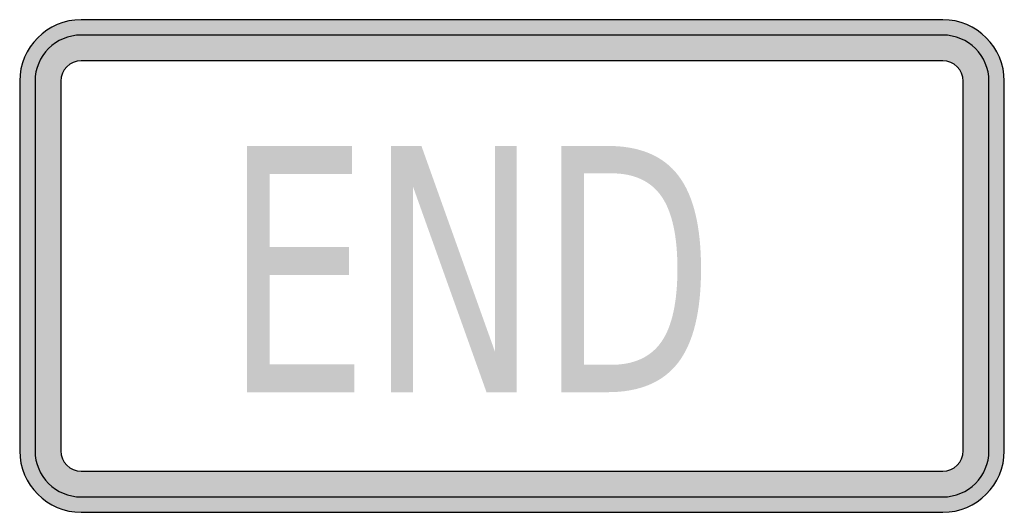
# Model space of a CAD drawing. Header units: inches. Extents: x -0.5 to 0.5, y -0.25 to 0.25.
import ezdxf

# ---------------------------------------------------------------- set-up
doc = ezdxf.new("R2010")
doc.units = ezdxf.units.IN
doc.header["$MEASUREMENT"] = 0

msp = doc.modelspace()

# ---------------------------------------------------------------- hatches: boundary and pattern name
h = msp.add_hatch(color=7)
h.paths.add_polyline_path([(0.4375, -0.25), (-0.4375, -0.25), (-0.446, -0.2493), (-0.4542, -0.2477), (-0.4618, -0.245), (-0.469, -0.2415), (-0.4757, -0.237), (-0.4817, -0.2317), (-0.487, -0.2257), (-0.4915, -0.219), (-0.495, -0.2118), (-0.4978, -0.2042), (-0.4993, -0.196), (-0.5, -0.1875), (-0.5, 0.1875), (-0.4993, 0.196), (-0.4978, 0.2042), (-0.495, 0.2118), (-0.4915, 0.219), (-0.487, 0.2257), (-0.4817, 0.2317), (-0.4757, 0.237), (-0.469, 0.2415), (-0.4618, 0.2452), (-0.4542, 0.2478), (-0.446, 0.2495), (-0.4375, 0.25), (0.4375, 0.25), (0.446, 0.2495), (0.4542, 0.2478), (0.4618, 0.2452), (0.469, 0.2415), (0.4757, 0.237), (0.4817, 0.2317), (0.487, 0.2257), (0.4915, 0.219), (0.4952, 0.2118), (0.4978, 0.2042), (0.4995, 0.196), (0.5, 0.1875), (0.5, -0.1875), (0.4995, -0.196), (0.4978, -0.2042), (0.4952, -0.2118), (0.4915, -0.219), (0.487, -0.2257), (0.4817, -0.2317), (0.4757, -0.237), (0.469, -0.2415), (0.4618, -0.245), (0.4542, -0.2477), (0.446, -0.2493), (0.4375, -0.25)])
h.paths.add_polyline_path([(-0.4583, 0.1875), (-0.4583, -0.1875), (-0.4582, -0.1903), (-0.4575, -0.193), (-0.4567, -0.1957), (-0.4555, -0.198), (-0.454, -0.2002), (-0.4522, -0.2022), (-0.4502, -0.204), (-0.448, -0.2055), (-0.4457, -0.2067), (-0.443, -0.2075), (-0.4403, -0.2082), (-0.4375, -0.2083), (0.4375, -0.2083), (0.4403, -0.2082), (0.443, -0.2075), (0.4457, -0.2067), (0.448, -0.2055), (0.4502, -0.204), (0.4522, -0.2022), (0.454, -0.2002), (0.4555, -0.198), (0.4567, -0.1957), (0.4577, -0.193), (0.4582, -0.1903), (0.4583, -0.1875), (0.4583, 0.1875), (0.4582, 0.1903), (0.4577, 0.193), (0.4567, 0.1957), (0.4555, 0.198), (0.454, 0.2002), (0.4522, 0.2022), (0.4502, 0.204), (0.448, 0.2055), (0.4457, 0.2067), (0.443, 0.2077), (0.4403, 0.2082), (0.4375, 0.2083), (-0.4375, 0.2083), (-0.4403, 0.2082), (-0.443, 0.2077), (-0.4457, 0.2067), (-0.448, 0.2055), (-0.4502, 0.204), (-0.4522, 0.2022), (-0.454, 0.2002), (-0.4555, 0.198), (-0.4567, 0.1957), (-0.4575, 0.193), (-0.4582, 0.1903), (-0.4583, 0.1875)], flags=0)
for points in [[(-0.269, 0.1219), (-0.1624, 0.1219), (-0.1624, 0.0934), (-0.2461, 0.0934), (-0.2461, 0.0194), (-0.1657, 0.0194), (-0.1657, -0.0091), (-0.2461, -0.0091), (-0.2461, -0.0997), (-0.1602, -0.0997), (-0.1602, -0.1281), (-0.269, -0.1281), (-0.269, 0.1219)], [(-0.1228, 0.1219), (-0.092, 0.1219), (-0.0172, -0.0873), (-0.0172, 0.1219), (0.0049, 0.1219), (0.0049, -0.1281), (-0.0259, -0.1281), (-0.1007, 0.081), (-0.1007, -0.1281), (-0.1228, -0.1281), (-0.1228, 0.1219)]]:
    msp.add_hatch(color=7).paths.add_polyline_path(points)
h = msp.add_hatch(color=7)
edge = h.paths.add_edge_path()
edge.add_line((0.0502, 0.1219), (0.0971, 0.1219))
edge.add_spline(control_points=[(0.0971, 0.1219), (0.1298, 0.1219), (0.1538, 0.1118), (0.1691, 0.0916), (0.1844, 0.0715), (0.192, 0.04), (0.192, -0.0029), (0.192, -0.046), (0.1843, -0.0776), (0.169, -0.0978), (0.1536, -0.118), (0.1296, -0.1281), (0.0971, -0.1281)], knot_values=[0, 0, 0, 0, 1, 1, 1, 2, 2, 2, 3, 3, 3, 4, 4, 4, 4], degree=3, periodic=0)
edge.add_line((0.0971, -0.1281), (0.0502, -0.1281))
edge.add_line((0.0502, -0.1281), (0.0502, 0.1219))
edge = h.paths.add_edge_path(flags=0)
edge.add_line((0.0731, 0.0941), (0.0731, -0.1003))
edge.add_line((0.0731, -0.1003), (0.1006, -0.1003))
edge.add_spline(control_points=[(0.1006, -0.1003), (0.1239, -0.1003), (0.1409, -0.0925), (0.1518, -0.0769), (0.1626, -0.0613), (0.168, -0.0366), (0.168, -0.0029), (0.168, 0.0306), (0.1626, 0.0551), (0.1518, 0.0707), (0.1409, 0.0863), (0.1239, 0.0941), (0.1006, 0.0941)], knot_values=[0, 0, 0, 0, 1, 1, 1, 2, 2, 2, 3, 3, 3, 4, 4, 4, 4], degree=3, periodic=0)
edge.add_line((0.1006, 0.0941), (0.0731, 0.0941))

# ---------------------------------------------------------------- linework, layer by layer
at = {"color": 7}
for p, q in [((0.4376, 0.25), (-0.4375, 0.25)), ((0.4376, 0.2344), (-0.4375, 0.2344)), ((0.4376, 0.2083), (-0.4375, 0.2083)), ((-0.5, 0.1875), (-0.5, -0.1875)), ((-0.4843, 0.1875), (-0.4843, -0.1875)), ((-0.4582, 0.1875), (-0.4582, -0.1875)), ((0.4583, -0.1875), (0.4583, 0.1875)), ((0.4843, -0.1875), (0.4843, 0.1875)), ((0.5, -0.1875), (0.5, 0.1875)), ((-0.4375, -0.2083), (0.4376, -0.2083)), ((-0.4375, -0.2343), (0.4376, -0.2343)), ((-0.4375, -0.25), (0.4376, -0.25))]:
    msp.add_line(p, q, dxfattribs=at)
for points in [[(-0.4375, 0.25), (-0.472, 0.25), (-0.5, 0.222), (-0.5, 0.1875)], [(0.5, 0.1875), (0.5, 0.222), (0.472, 0.25), (0.4375, 0.25)], [(-0.4375, 0.2344), (-0.4634, 0.2344), (-0.4844, 0.2134), (-0.4844, 0.1875)], [(0.4844, 0.1875), (0.4844, 0.2134), (0.4634, 0.2344), (0.4375, 0.2344)], [(-0.4375, 0.2083), (-0.449, 0.2083), (-0.4583, 0.199), (-0.4583, 0.1875)], [(0.4583, 0.1875), (0.4583, 0.199), (0.449, 0.2083), (0.4375, 0.2083)], [(-0.5, -0.1875), (-0.5, -0.222), (-0.472, -0.25), (-0.4375, -0.25)], [(-0.4844, -0.1875), (-0.4844, -0.2134), (-0.4634, -0.2344), (-0.4375, -0.2344)], [(-0.4583, -0.1875), (-0.4583, -0.199), (-0.449, -0.2083), (-0.4375, -0.2083)], [(0.4375, -0.25), (0.472, -0.25), (0.5, -0.222), (0.5, -0.1875)], [(0.4375, -0.2344), (0.4634, -0.2344), (0.4844, -0.2134), (0.4844, -0.1875)], [(0.4375, -0.2083), (0.449, -0.2083), (0.4583, -0.199), (0.4583, -0.1875)]]:
    msp.add_open_spline(points, degree=3, dxfattribs=at)

doc.saveas('drawing.dxf')
